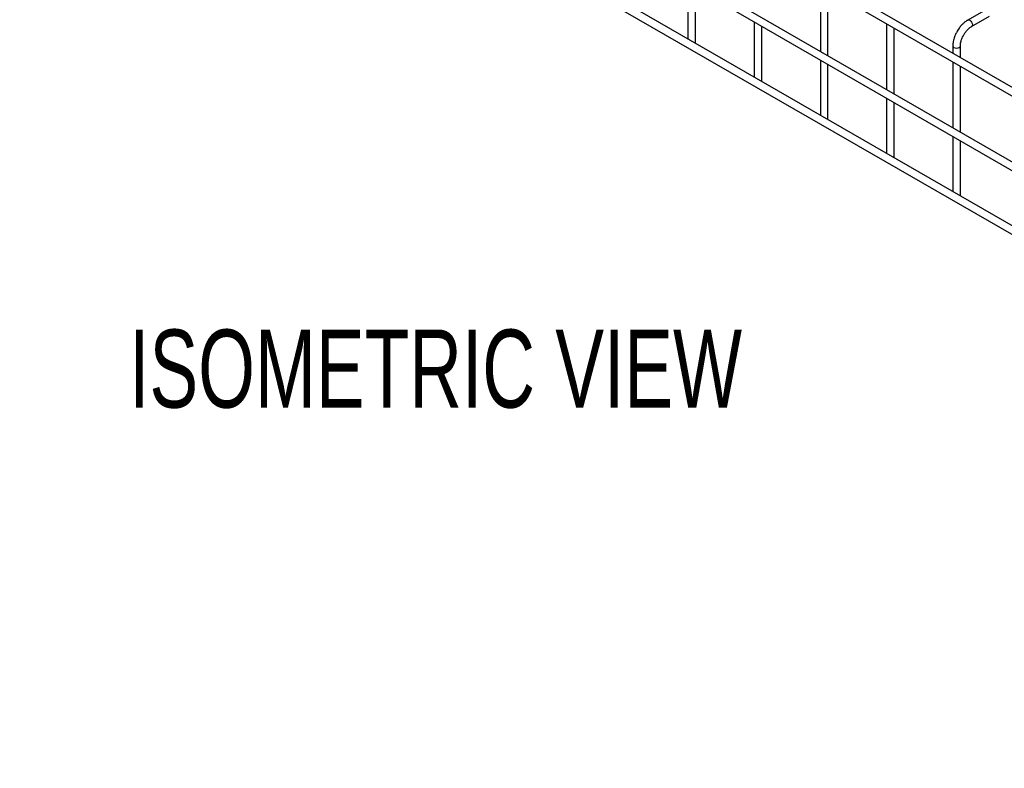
# Model space of a CAD drawing. Header units: inches. Extents: x 0.2 to 10.8, y 0.2 to 8.2.
# Tile 9 of 36: x 8.5 to 9.6, y 4.3 to 5.1. Entities that reach past the tile are written whole.
import ezdxf

# ---------------------------------------------------------------- set-up
doc = ezdxf.new("R2010")
doc.units = ezdxf.units.IN
doc.header["$MEASUREMENT"] = 0
doc.layers.add('DIMENSIONS', color=140, linetype='Continuous', lineweight=25)
doc.styles.add('SLDTEXTSTYLE0', font='TXT', dxfattribs={"width": 0.7})

# ---------------------------------------------------------------- blocks, each defined once
blk = doc.blocks.new('SW_NOTE_0_1')
at = {"layer": 'DIMENSIONS', "color": 0, "insert": (0, 0.8594), "char_height": 0.666667, "attachment_point": 1, "style": 'SLDTEXTSTYLE0'}
blk.add_mtext('ISOMETRIC VIEW', dxfattribs=at)
blk = doc.blocks.new('ISOMETRIC_VIEW')
at = {"layer": 'DIMENSIONS', "color": 140}
blk.add_blockref('SW_NOTE_0_1', (0, -0.0966), dxfattribs=at)

msp = doc.modelspace()

# ---------------------------------------------------------------- linework, layer by layer
for p, q in [((8.52148, 5.61782), (10.56891, 4.43587)), ((10.57291, 4.44279), (8.52548, 5.62475)), ((8.52148, 5.53821), (10.56891, 4.35625)), ((10.48658, 4.41301), (8.60662, 5.4983)), ((8.52148, 5.46996), (10.56891, 4.288)), ((10.57291, 4.29493), (8.52548, 5.47689)), ((9.23507, 5.12626), (9.23507, 5.06725)), ((9.24307, 5.06358), (9.24307, 5.12164)), ((9.37649, 5.12423), (9.37649, 5.05386)), ((9.38449, 5.04924), (9.38449, 5.11961)), ((9.55308, 5.09843), (9.53388, 5.08734)), ((9.53788, 5.08042), (9.55708, 5.0915)), ((9.30578, 5.08544), (9.30578, 5.02643)), ((9.31378, 5.02276), (9.31378, 5.08082)), ((9.4472, 5.08341), (9.4472, 5.01304)), ((9.4552, 5.00842), (9.4552, 5.07879)), ((9.24282, 5.06277), (9.24307, 5.06358)), ((9.51791, 5.05969), (9.51791, 5.05183)), ((9.52591, 5.04721), (9.52591, 5.05969)), ((9.37649, 5.04462), (9.37649, 4.98561)), ((9.38449, 4.98194), (9.38449, 5.04)), ((9.51791, 5.04259), (9.51791, 4.97222)), ((9.52591, 4.9676), (9.52591, 5.03797)), ((9.31353, 5.02195), (9.31378, 5.02276)), ((9.4472, 5.0038), (9.4472, 4.94479)), ((9.4552, 4.94112), (9.4552, 4.99918)), ((9.38424, 4.98113), (9.38449, 4.98194)), ((9.51791, 4.96298), (9.51791, 4.90396)), ((9.52591, 4.9003), (9.52591, 4.95836)), ((9.45495, 4.94031), (9.4552, 4.94112)), ((9.52566, 4.89949), (9.52591, 4.9003))]:
    msp.add_line(p, q)
at = {"flags": 128}
for points in [[(9.53386, 5.08733), (9.53388, 5.08734), (9.5348, 5.08752), (9.53588, 5.08715), (9.53696, 5.08627), (9.53788, 5.08503), (9.53849, 5.08362), (9.53871, 5.08225)], [(9.53871, 5.08225), (9.53849, 5.08112), (9.53788, 5.08042), (9.53787, 5.08041)], [(9.51791, 5.05971), (9.51791, 5.05969), (9.51822, 5.05881), (9.51909, 5.05806)], [(9.51909, 5.05806), (9.52038, 5.05756), (9.52191, 5.05738), (9.52344, 5.05756), (9.52474, 5.05806), (9.52561, 5.05881), (9.52591, 5.05969), (9.52591, 5.0597)]]:
    msp.add_lwpolyline(points, dxfattribs=at)
for points, knots in [([(9.53389, 5.0873), (9.53355, 5.08712), (9.5324, 5.0865), (9.53055, 5.08509), (9.52843, 5.0832), (9.52668, 5.08132), (9.52517, 5.07945), (9.52381, 5.07756), (9.52297, 5.07617), (9.52254, 5.07545)], [0, 0, 0, 0, 0.0760599, 0.2630254, 0.4373558, 0.5977889, 0.719605, 0.8574448, 1, 1, 1, 1]), ([(9.52947, 5.07145), (9.53002, 5.07236), (9.5308, 5.07362), (9.53211, 5.07532), (9.53327, 5.07667), (9.53468, 5.07808), (9.53616, 5.0793), (9.53726, 5.08008), (9.53781, 5.08036), (9.53788, 5.0804)], [0, 0, 0, 0, 0.233129, 0.3279445, 0.4832131, 0.6411945, 0.806921, 0.975516, 1, 1, 1, 1]), ([(9.52254, 5.07545), (9.52193, 5.07432), (9.52106, 5.07272), (9.52004, 5.07028), (9.51928, 5.06819), (9.5186, 5.0657), (9.51813, 5.06314), (9.5179, 5.06111), (9.51794, 5.05999), (9.51795, 5.0597)], [0, 0, 0, 0, 0.2211311, 0.3112903, 0.45988, 0.6125684, 0.7749694, 0.9430079, 1, 1, 1, 1]), ([(9.52593, 5.0597), (9.52594, 5.06028), (9.52597, 5.0615), (9.52632, 5.06358), (9.52686, 5.06559), (9.52752, 5.06744), (9.52832, 5.06936), (9.52905, 5.07068), (9.52947, 5.07145)], [0, 0, 0, 0, 0.1694044, 0.3524361, 0.5340976, 0.6676089, 0.8056542, 1, 1, 1, 1])]:
    msp.add_open_spline(points, degree=3, knots=knots)

# ---------------------------------------------------------------- block references
at = {"layer": 'DIMENSIONS', "xscale": 0.125, "yscale": 0.125, "zscale": 0.125}
msp.add_blockref('ISOMETRIC_VIEW', (8.63836, 4.66133), dxfattribs=at)

doc.saveas('drawing.dxf')
